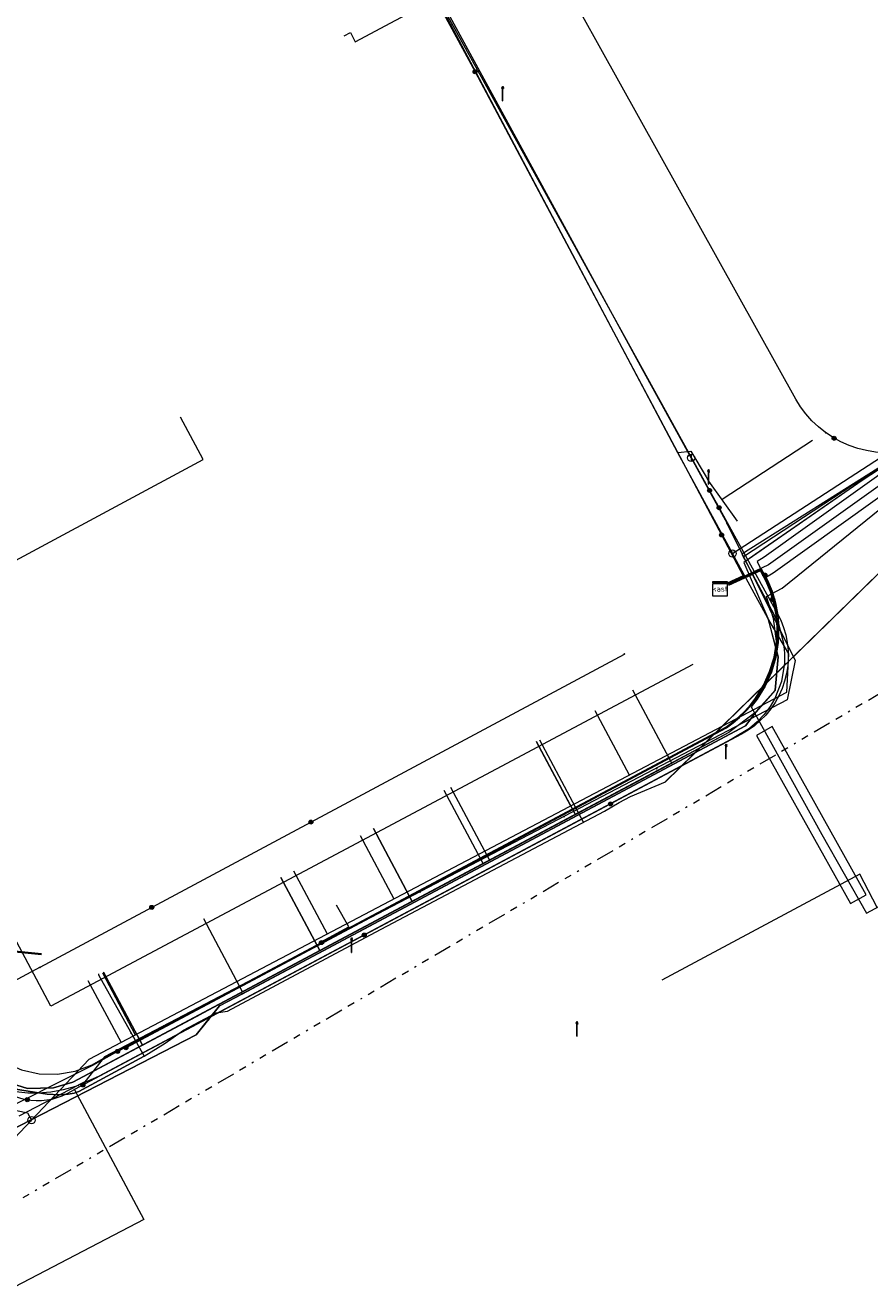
# Model space of a CAD drawing. Header units: metres. Extents: x 154975 to 155642, y 461260 to 461877.
# Tile 18 of 95: x 155262 to 155309, y 461396 to 461466. Entities that reach past the tile are written whole.
import ezdxf
from ezdxf.enums import TextEntityAlignment as Align
from ezdxf.lldxf.tags import DXFTag

# ---------------------------------------------------------------- set-up
doc = ezdxf.new("R2010")
doc.units = ezdxf.units.M
doc.linetypes.add('RI-OVERIG-SO', pattern=[17, 5, -2, 2, -2, 0, -2, 2, -2])
for name, color, linetype, lineweight, true_color in [('B-WE-KL-DATA-G', 3, 'KL-DATA-SO', 18, 0x00ff00), ('B-WE-KL-DATA_DUCT-G', 3, 'Continuous', 18, 0x00ff00), ('B-WE-KL-DATA_HULPSTUK-S', 3, 'Continuous', 18, 0x00ff00), ('B-WE-KL-DATA_KABELBED-G', 3, 'Continuous', 18, 0x00ff00), ('B-WE-KL-DATA_MANTELBUIS-G', 3, 'Continuous', 18, 0x00ff00), ('B-WE-KL-ET_LS-G', 1, 'KL-LS-SO', 18, 0xff0000), ('B-WE-KL-ET_LS-S', 1, 'Continuous', 18, 0xff0000), ('B-WE-KL-ET_LS_HULPSTUK-S', 1, 'Continuous', 18, 0xff0000), ('B-WE-KL-ET_LS_MANTELBUIS-G', 1, 'Continuous', 18, 0xff0000), ('B-WE-KL-ET_MS-G', 1, 'KL-MS-SO', 18, 0xff0000), ('B-WE-KL-GAS_LD-G', 30, 'KL-GAS_LD-SO', 18, 0xff7f00), ('B-WE-KL-GAS_LD_HULPSTUK-S', 30, 'Continuous', 18, 0xff7f00), ('B-WE-KL-WATER-G', 5, 'KL-WATER-SO', 18, 0x0000ff), ('B-WE-KL-WATER_HULPSTUK-S', 5, 'Continuous', 18, 0x0000ff), ('B-WE-RI-VRIJVERVAL-G', 6, 'RI-OVERIG-SO', 18, 0xff00ff)]:
    doc.layers.add(name, color=color, linetype=linetype, lineweight=lineweight, true_color=true_color)
doc.layers.add('B-WE-OG-INFO-G', color=7, linetype='Continuous', lineweight=18)
doc.layers.add('V-WE-KL-WARMTENET-G', color=80, linetype='V-KL-WARMTENET-SO', lineweight=35)
doc.styles.add('NLCS-ISO', font='NLCS-ISO.ttf')
tags = doc.linetypes.add('KL-DATA-SO', pattern='A,4,-1,[101,NLCS.SHX,S=0.5,R=0,X=0,Y=0],-1,4,-1,["D",Standard,S=1,R=0,X=-0.25,Y=-0.5],-1.5', length=12.5).pattern_tags.tags
tags[18] = DXFTag(74, 10)
tags = doc.linetypes.add('KL-GAS_LD-SO', pattern='A,4,-1,[69,NLCS.SHX,S=0.5,R=0,X=0,Y=0],-1,4,-1,["L",Standard,S=1,R=0,X=0.25,Y=-0.5],-2', length=13).pattern_tags.tags
tags[18] = DXFTag(74, 10)
tags = doc.linetypes.add('KL-LS-SO', pattern='A,4,-1,[103,NLCS.SHX,S=0.75,R=0,X=0,Y=0],-1,4,-1,["L",Standard,S=1,R=0,X=0,Y=-0.5],-2', length=13).pattern_tags.tags
tags[18] = DXFTag(74, 10)
tags = doc.linetypes.add('KL-MS-SO', pattern='A,4,-1,[103,NLCS.SHX,S=0.75,R=0,X=0,Y=0],-1,4,-1,["M",Standard,S=1,R=0,X=0,Y=-0.5],-2', length=13).pattern_tags.tags
tags[18] = DXFTag(74, 10)
doc.linetypes.add('KL-WATER-SO', pattern='A,7,-0.5,[168,NLCS.SHX,S=0.75,R=0,X=0.75,Y=0],-2', length=9.5)
tags = doc.linetypes.add('V-KL-WARMTENET-SO', pattern='A,3.5,[24,NLCS.SHX,S=0.5,R=0,X=0,Y=0],3.5,-1.5,["WN",Standard,S=1,R=0,X=-0.3,Y=-0.5],-3', length=11.5).pattern_tags.tags
tags[14] = DXFTag(74, 10)

# ---------------------------------------------------------------- blocks, each defined once
blk = doc.blocks.new('SKL-WTB_HULP_T STUK-SO')
at = {"color": 0, "linetype": 'ByBlock', "lineweight": 18}
blk.add_circle((0, 0), 1, dxfattribs=at)
at = {"color": 0, "linetype": 'ByBlock', "lineweight": -2, "style": 'NLCS-ISO'}
blk.add_text('T', height=1, dxfattribs=at).set_placement((0, 0), align=Align.MIDDLE_CENTER)
at = {"color": 0, "linetype": 'ByBlock', "lineweight": 18, "style": 'NLCS-ISO', "flags": 1}
for tag, p in [('TYPE', (1.5, 0)), ('OMSCHRIJVING', (1.5, -3)), ('LABEL', (1.5, -1.5))]:
    blk.add_attdef(tag, p, '', height=1, dxfattribs=at)
blk = doc.blocks.new('SKL-WTB_HULP_MOF-SO')
at = {"linetype": 'ByBlock', "lineweight": 18}
h = blk.add_hatch(color=0, dxfattribs=at)
h.dxf.hatch_style = 1
h.paths.add_polyline_path([(-0.5625, 0, 1), (0.5625, 0, 1)])
at = {"color": 0, "linetype": 'ByBlock', "lineweight": 18}
blk.add_circle((0, 0), 0.5625, dxfattribs=at)
at = {"color": 0, "linetype": 'ByBlock', "lineweight": 18, "style": 'NLCS-ISO', "flags": 1}
for tag, p in [('TYPE', (1.5, 0)), ('OMSCHRIJVING', (1.5, -3)), ('LABEL', (1.5, -1.5))]:
    blk.add_attdef(tag, p, '', height=1, dxfattribs=at)
blk = doc.blocks.new('SKL-WTB_HULP_KAST-SO')
at = {"color": 0, "linetype": 'ByBlock', "lineweight": 18}
for points in [[(-2, 2), (2, 2), (2, 1.68), (-2, 1.68)], [(-2, 1.52), (2, 1.52), (2, -2), (-2, -2)]]:
    blk.add_lwpolyline(points, close=True, dxfattribs=at)
at = {"color": 0, "linetype": 'ByBlock', "lineweight": 18, "style": 'NLCS-ISO'}
blk.add_text('kast', height=1.5, dxfattribs=at).set_placement((0, 0), align=Align.MIDDLE_CENTER)
at = {"color": 0, "linetype": 'ByBlock', "lineweight": 18, "style": 'NLCS-ISO', "flags": 1}
for tag, p in [('TYPE', (2.5, 0)), ('OMSCHRIJVING', (2.5, -3)), ('LABEL', (2.5, -1.5))]:
    blk.add_attdef(tag, p, '', height=1, dxfattribs=at)
blk = doc.blocks.new('SKL-WTB_HULP_OVERIG-SO')
at = {"color": 0, "linetype": 'ByBlock', "lineweight": 18}
for points in [[(-0.14, 0.14), (0.14, -0.14)], [(0.14, 0.14), (-0.14, -0.14)]]:
    blk.add_lwpolyline(points, dxfattribs=at)
at = {"color": 0, "linetype": 'ByBlock', "lineweight": 18, "style": 'NLCS-ISO', "flags": 1}
for tag, p in [('TYPE', (1.5, 0)), ('OMSCHRIJVING', (1.5, -3)), ('LABEL', (1.5, -1.5))]:
    blk.add_attdef(tag, p, '', height=1, dxfattribs=at)
blk = doc.blocks.new('SKL-WTB_HULP_AFSLUITER-SO')
at = {"color": 0, "linetype": 'ByBlock', "lineweight": 18}
blk.add_lwpolyline([(0, 0.8), (0, -0.8)], dxfattribs=at)
blk.add_circle((0, 0), 1, dxfattribs=at)
at = {"color": 0, "linetype": 'ByBlock', "lineweight": 18, "style": 'NLCS-ISO', "flags": 1}
for tag, p in [('TYPE', (1.5, 0)), ('OMSCHRIJVING', (1.5, -3)), ('LABEL', (1.5, -1.5))]:
    blk.add_attdef(tag, p, '', height=1, dxfattribs=at)
blk = doc.blocks.new('SKL-ET_LS_MAST-SO')
for p, q in [((-0.05, 2.07), (0.05, 2.07)), ((-0.05, -2), (0.05, -2))]:
    blk.add_line(p, q)
for points in [[(-0.18, 1.76), (-0.22, 1.76), (-0.22, 1.84), (-0.18, 1.84), (-0.18, 1.79)], [(-0.18, 1.49), (-0.22, 1.49), (-0.22, 1.57), (-0.18, 1.57), (-0.18, 1.52)], [(-0.18, 1.79), (-0.05, 1.79)], [(-0.18, 1.76), (-0.05, 1.76)], [(-0.18, 1.52), (-0.05, 1.52)], [(-0.18, 1.49), (-0.05, 1.49)], [(-0.05, -2), (-0.05, 2.07)], [(0.05, -2), (0.05, 2.07)], [(0.18, 1.92), (0.05, 1.92)], [(0.18, 1.89), (0.05, 1.89)], [(0.18, 1.66), (0.05, 1.66)], [(0.18, 1.63), (0.05, 1.63)], [(0.18, 1.39), (0.05, 1.39)], [(0.18, 1.36), (0.05, 1.36)], [(0.18, 1.89), (0.22, 1.89), (0.22, 1.97), (0.18, 1.97), (0.18, 1.92)], [(0.18, 1.63), (0.22, 1.63), (0.22, 1.71), (0.18, 1.71), (0.18, 1.66)], [(0.18, 1.36), (0.22, 1.36), (0.22, 1.44), (0.18, 1.44), (0.18, 1.39)]]:
    blk.add_lwpolyline(points)

msp = doc.modelspace()

# ---------------------------------------------------------------- linework, layer by layer
at = {"layer": 'B-WE-KL-DATA-G', "ltscale": 0.2, "flags": 128}
for points in [[(155434.314, 461541.146), (155434.973, 461540.394), (155435.001, 461540.478), (155424.441, 461533.579), (155431.911, 461522.11), (155431.92, 461522.052), (155431.924, 461521.993), (155431.924, 461521.934), (155431.92, 461521.876), (155431.911, 461521.818), (155431.909, 461521.808), (155431.885, 461521.719), (155431.851, 461521.634), (155431.807, 461521.553), (155431.754, 461521.479), (155431.691, 461521.41), (155422.162, 461514.98), (155418.972, 461512.613), (155412.045, 461507.474), (155408.899, 461506.302), (155399.268, 461500), (155370.732, 461481.328), (155317.736, 461446.614), (155301.594, 461436.457), (155303.395, 461433.076), (155303.63, 461432.571), (155303.924, 461431.496), (155303.98, 461430.941), (155303.973, 461430.383), (155303.801, 461429.378), (155303.428, 461428.429), (155303.172, 461427.988), (155302.838, 461427.534), (155302.456, 461427.121), (155302.03, 461426.754), (155301.068, 461426.173), (155265.795, 461407.386), (155264.508, 461406.831), (155263.831, 461406.644), (155263.14, 461406.52), (155262.44, 461406.46), (155261.856, 461406.459), (155260.695, 461406.59), (155259.568, 461406.897), (155259.156, 461407.041), (155258.937, 461407.052), (155258.721, 461407.021), (155258.514, 461406.949), (155252.392, 461404.513), (155252.217, 461404.369), (155252.071, 461404.193), (155251.961, 461403.993), (155251.89, 461403.776), (155251.861, 461403.549), (155251.871, 461403.034), (155251.742, 461402.015), (155251.604, 461401.519), (155251.419, 461401.04), (155251.111, 461400.506), (155250.327, 461399.557), (155249.86, 461399.154), (155249.351, 461398.806), (155242.245, 461395.256), (155232.635, 461391.099), (155227.033, 461388.782)], [(155298.871, 461430.308), (155263.14, 461411.3), (155258.055, 461420.833), (155247.97, 461438.061), (155191.5, 461536.581)], [(155077.299, 461350.494), (155079.422, 461350.703), (155080.141, 461350.712), (155081.124, 461350.793), (155084.299, 461351.148), (155085.855, 461351.318), (155086.463, 461351.416), (155087.113, 461351.64), (155087.759, 461351.794), (155088.906, 461351.93), (155089.354, 461351.943), (155089.798, 461351.903), (155090.432, 461351.842), (155091.087, 461351.872), (155093.732, 461352.262), (155095.27, 461352.42), (155097.062, 461352.621), (155099.428, 461352.965), (155102.076, 461353.334), (155104.165, 461353.599), (155106.143, 461353.907), (155107.285, 461354.114), (155109.663, 461354.454), (155111.757, 461354.763), (155114.393, 461355.2), (155115.143, 461355.347), (155117.364, 461355.737), (155119.63, 461356.124), (155121.344, 461356.417), (155123.131, 461356.758), (155124.378, 461357.009), (155125.473, 461357.205), (155126.867, 461357.501), (155129.562, 461358.021), (155131.631, 461358.409), (155133.414, 461358.808), (155134.896, 461359.129), (155137.198, 461359.631), (155139.811, 461360.148), (155142.126, 461360.792), (155143.024, 461361.197), (155143.581, 461361.224), (155144.386, 461361.215), (155149.162, 461362.302), (155150.087, 461362.5), (155150.763, 461362.696), (155151.504, 461362.897), (155152.329, 461363.087), (155153.261, 461363.321), (155154.318, 461363.649), (155156.183, 461364.165), (155156.592, 461364.43), (155156.737, 461364.661), (155156.827, 461364.85), (155157.066, 461365.521), (155157.353, 461366.261), (155157.991, 461368.09), (155158.2, 461368.721), (155158.212, 461368.904), (155158.171, 461369.054), (155158.085, 461369.241), (155157.329, 461370.737), (155157.25, 461370.948), (155157.242, 461371.153), (155157.295, 461371.36), (155157.412, 461371.489), (155157.624, 461371.632), (155157.846, 461371.739), (155165.429, 461375.924), (155165.668, 461375.976), (155165.779, 461375.989), (155165.985, 461375.92), (155166.159, 461375.849), (155166.294, 461375.741), (155166.333, 461375.689), (155166.493, 461375.479), (155166.524, 461375.416), (155166.676, 461375.113), (155167.191, 461374.216), (155167.477, 461373.657), (155167.988, 461372.654), (155168.088, 461372.5), (155168.256, 461372.115), (155168.529, 461371.732), (155168.899, 461371.385), (155169.377, 461371.061), (155170.031, 461370.724), (155170.557, 461370.432), (155171.07, 461370.239), (155171.704, 461369.913), (155172.142, 461369.646), (155172.521, 461369.517), (155172.991, 461369.41), (155173.58, 461369.437), (155174.887, 461369.667), (155177.363, 461370.458), (155180.516, 461371.296), (155183.105, 461372.215), (155186.464, 461373.407), (155189.821, 461374.423), (155192.467, 461375.316), (155195.342, 461376.317), (155197.807, 461377.233), (155200.261, 461378.039), (155203.81, 461379.334), (155207.335, 461380.772), (155210.593, 461381.992), (155213.003, 461382.914), (155216.033, 461384.118), (155219.147, 461385.329), (155222.007, 461386.524), (155223.171, 461387.01), (155224.706, 461387.625), (155225.988, 461388.189), (155227.532, 461388.878), (155229.025, 461389.528), (155231.173, 461390.428), (155232.566, 461391.057), (155234.777, 461392.059), (155237.275, 461393.177), (155238.667, 461393.775), (155240.282, 461394.571), (155241.519, 461395.145), (155242.993, 461395.849), (155244.536, 461396.438), (155245.553, 461396.984), (155246.424, 461397.458), (155247.382, 461397.908), (155248.494, 461398.412), (155249.242, 461398.742), (155249.676, 461399.007), (155250.025, 461399.253), (155250.295, 461399.578), (155250.525, 461399.938), (155250.655, 461400.255), (155250.789, 461401.058), (155250.869, 461401.768), (155250.833, 461402.162), (155250.563, 461402.77), (155250.084, 461403.611), (155250.067, 461403.907), (155250.055, 461404.347), (155250.09, 461404.668), (155250.163, 461404.998), (155250.375, 461405.659), (155250.571, 461406.021), (155250.805, 461406.376), (155257.17, 461410.222), (155257.179, 461410.227), (155257.374, 461410.305), (155257.479, 461410.347), (155257.694, 461410.387), (155257.846, 461410.337), (155258.111, 461410.122), (155258.748, 461408.862), (155259.583, 461407.284), (155259.851, 461406.925), (155259.989, 461406.868), (155262.931, 461406.402), (155263.623, 461406.373), (155264.111, 461406.413), (155264.449, 461406.469), (155264.703, 461406.562), (155267.418, 461408.026), (155268.332, 461408.519), (155269.506, 461409.253), (155270.527, 461409.973), (155272.346, 461410.93), (155272.983, 461411.035), (155281.219, 461415.417), (155293.964, 461422.154), (155294.771, 461422.635), (155295.408, 461422.969), (155297.342, 461423.781), (155315.616, 461441.643), (155316.168, 461442.229), (155316.788, 461442.962), (155318.823, 461445.219), (155319.312, 461445.822), (155319.759, 461446.874), (155320.092, 461447.72), (155328.53, 461453.285), (155329.854, 461454.154), (155331.103, 461454.973), (155339.441, 461460.443), (155342.244, 461462.273), (155348.831, 461466.574), (155352.793, 461469.161), (155354.84, 461470.497), (155355.253, 461471.029), (155355.875, 461471.384), (155356.217, 461471.447), (155357.036, 461471.919), (155357.907, 461472.497), (155358.802, 461473.153), (155360.043, 461473.889), (155360.356, 461474.137), (155377.248, 461485.345), (155377.918, 461485.583), (155379.28, 461486.518), (155382.893, 461488.852), (155384.062, 461489.608), (155389.008, 461492.859), (155390.947, 461494.133), (155395.289, 461496.956), (155401.557, 461501.032), (155407.89, 461505.131), (155411.335, 461507.361), (155411.978, 461507.611), (155413.571, 461507.893), (155415.493, 461509.037), (155420.374, 461512.245), (155420.894, 461512.152), (155422.035, 461512.234), (155444.268, 461525.577), (155445.232, 461526.491), (155445.706, 461526.599), (155445.981, 461526.593), (155446.257, 461526.526), (155446.554, 461526.25), (155447.427, 461525.175), (155448.143, 461524.306), (155448.642, 461523.723), (155449.157, 461523.176), (155449.993, 461522.165), (155451.486, 461520.595), (155453.151, 461518.983), (155454.722, 461517.176), (155456.23, 461515.366), (155457.167, 461514.121), (155459.015, 461511.794), (155461.257, 461509.022), (155463.601, 461506.061), (155467.359, 461501.311), (155470.788, 461497.058), (155472.954, 461494.336), (155475.237, 461491.496), (155475.817, 461490.737), (155476.388, 461489.969), (155478.46, 461487.381), (155479.767, 461485.663), (155480.829, 461484.229), (155481.745, 461483.106), (155482.438, 461482.226), (155483.637, 461480.658), (155485.017, 461478.923), (155486.494, 461477.039), (155487.641, 461475.708), (155488.531, 461474.658), (155490.117, 461472.938), (155491.707, 461471.195), (155492.655, 461470.196), (155493.796, 461468.999), (155495.445, 461467.211), (155497.385, 461465.175), (155498.14, 461464.383), (155499.592, 461462.844), (155500.434, 461461.959), (155501.395, 461460.881), (155502.248, 461459.895), (155503.013, 461458.939), (155503.66, 461458.16), (155504.526, 461457.115), (155507.303, 461453.581), (155508.173, 461452.516), (155508.263, 461452.066), (155508.476, 461451.799), (155509.283, 461450.547), (155544.6, 461394.515), (155544.828, 461394.114), (155545.038, 461393.969), (155545.284, 461393.955), (155545.459, 461394.044), (155545.735, 461394.232), (155545.876, 461394.488), (155545.953, 461394.939), (155546.152, 461395.278), (155546.256, 461395.473), (155546.452, 461395.733), (155546.652, 461395.966), (155547.621, 461396.554), (155584.621, 461415.895), (155585.682, 461416.057), (155586.933, 461416.23), (155587.777, 461416.426), (155588.337, 461416.564), (155589.201, 461416.779), (155589.879, 461416.913), (155590.547, 461416.885), (155591.192, 461416.844), (155591.636, 461416.816), (155591.994, 461416.794), (155592.421, 461416.848), (155592.813, 461416.939), (155593.07, 461417.002), (155594.641, 461417.812), (155595.924, 461418.432), (155596.074, 461418.377), (155596.277, 461418.198), (155596.475, 461417.918), (155596.638, 461417.611), (155600.008, 461411.858), (155600.311, 461411.8), (155600.608, 461411.857), (155600.983, 461411.992), (155602.369, 461412.782), (155604.026, 461413.744), (155604.827, 461414.171), (155606.114, 461414.954), (155608.155, 461416.099), (155614.895, 461419.934), (155621.706, 461423.799), (155622.876, 461424.385), (155625.881, 461426.142), (155631.474, 461429.345)], [(155279.459, 461465.295), (155279.812, 461465.483), (155280.086, 461464.968), (155284.597, 461467.394), (155278.356, 461478.921), (155267.713, 461498.964), (155267.116, 461500), (155265.251, 461503.42), (155275.132, 461507.995), (155274.134, 461510.149)], [(155409.757, 461508.224), (155410.041, 461507.721), (155408.965, 461507.115), (155409.358, 461506.328), (155400.778, 461500.75), (155399.715, 461500), (155368.407, 461479.581), (155368.155, 461479.967), (155358.981, 461475.231), (155358.716, 461474.508), (155358.047, 461473.452), (155353.532, 461470.157), (155308.3, 461440.558), (155301.71, 461436.001), (155303.042, 461432.888), (155303.611, 461430.752), (155303.447, 461428.896), (155302.354, 461427.649), (155300.879, 461426.525), (155264.368, 461407.079), (155263.283, 461406.759), (155261.844, 461406.727), (155260.602, 461407.119), (155259.719, 461407.544), (155258.804, 461408.493), (155257.772, 461409.691), (155257.539, 461410.137), (155249.159, 461405.499), (155234.775, 461430.443), (155204.229, 461483.886), (155197.269, 461494.391), (155196.73, 461495.33), (155196.296, 461495.081)], [(155257.374, 461410.305), (155257.479, 461410.347), (155257.694, 461410.387), (155257.846, 461410.337), (155258.111, 461410.122), (155258.748, 461408.862), (155259.583, 461407.284), (155259.851, 461406.925), (155259.989, 461406.868), (155262.931, 461406.402), (155263.623, 461406.373), (155264.111, 461406.413), (155264.449, 461406.469), (155264.703, 461406.562), (155267.418, 461408.026), (155268.331, 461408.522), (155269.506, 461409.253), (155270.527, 461409.973), (155272.346, 461410.93), (155272.983, 461411.035), (155281.219, 461415.417), (155293.964, 461422.154), (155294.771, 461422.635), (155295.408, 461422.969), (155297.342, 461423.781), (155315.616, 461441.643), (155316.168, 461442.229), (155316.788, 461442.962), (155318.823, 461445.219), (155319.064, 461445.516), (155319.312, 461445.822), (155319.759, 461446.874), (155320.092, 461447.72), (155328.53, 461453.285), (155329.854, 461454.154), (155331.103, 461454.973), (155339.441, 461460.443), (155342.244, 461462.273), (155348.831, 461466.574), (155352.793, 461469.161), (155354.84, 461470.497), (155355.253, 461471.029), (155355.875, 461471.384), (155356.217, 461471.447)], [(155243.474, 461397.459), (155243.576, 461397.244), (155244.317, 461395.866), (155271.235, 461409.717), (155272.537, 461411.317), (155272.49, 461411.405), (155297.702, 461424.833), (155295.54, 461428.893)], [(155243.474, 461397.459), (155243.576, 461397.244), (155244.317, 461395.866), (155271.235, 461409.717), (155272.537, 461411.317), (155272.49, 461411.405), (155297.702, 461424.833), (155295.54, 461428.893)], [(155243.474, 461397.459), (155243.576, 461397.244), (155244.317, 461395.866), (155271.235, 461409.717), (155272.537, 461411.317), (155272.49, 461411.405), (155297.702, 461424.833), (155295.54, 461428.893)], [(155290.332, 461426.119), (155292.778, 461421.528)], [(155243.474, 461397.459), (155243.576, 461397.244), (155244.317, 461395.866), (155271.235, 461409.717), (155272.537, 461411.317), (155272.49, 461411.405), (155292.339, 461421.976), (155290.176, 461426.036)], [(155243.474, 461397.459), (155243.576, 461397.244), (155244.317, 461395.866), (155271.235, 461409.717), (155272.537, 461411.317), (155272.49, 461411.405), (155292.339, 461421.976), (155290.176, 461426.036)], [(155285.389, 461423.487), (155287.551, 461419.427), (155272.49, 461411.405), (155272.537, 461411.317), (155271.235, 461409.717), (155244.317, 461395.866), (155243.576, 461397.244), (155243.474, 461397.459)], [(155281.091, 461421.197), (155283.253, 461417.137), (155272.49, 461411.405), (155272.537, 461411.317), (155271.235, 461409.717), (155244.317, 461395.866), (155243.576, 461397.244), (155243.474, 461397.459)], [(155281.091, 461421.197), (155283.253, 461417.137), (155272.49, 461411.405), (155272.537, 461411.317), (155271.235, 461409.717), (155244.317, 461395.866), (155243.576, 461397.244), (155243.474, 461397.459)], [(155281.091, 461421.197), (155283.253, 461417.137), (155272.49, 461411.405), (155272.537, 461411.317), (155271.235, 461409.717), (155244.317, 461395.866), (155243.576, 461397.244), (155243.474, 461397.459)], [(155275.951, 461418.459), (155278.113, 461414.4), (155272.49, 461411.405), (155272.537, 461411.317), (155271.235, 461409.717), (155244.317, 461395.866), (155243.576, 461397.244), (155243.474, 461397.459)], [(155275.951, 461418.459), (155278.113, 461414.4), (155272.49, 461411.405), (155272.537, 461411.317), (155271.235, 461409.717), (155244.317, 461395.866), (155243.576, 461397.244), (155243.474, 461397.459)], [(155275.951, 461418.459), (155278.113, 461414.4), (155272.49, 461411.405), (155272.537, 461411.317), (155271.235, 461409.717), (155244.317, 461395.866), (155243.576, 461397.244), (155243.474, 461397.459)], [(155266.079, 461413.202), (155268.236, 461409.139), (155264.368, 461407.079), (155263.283, 461406.759), (155261.844, 461406.727), (155260.602, 461407.119), (155259.719, 461407.544), (155258.804, 461408.493), (155257.772, 461409.691), (155257.539, 461410.137), (155248.645, 461405.214), (155249.564, 461403.085), (155249.666, 461402.442), (155249.65, 461401.79), (155249.517, 461401.152), (155249.271, 461400.549), (155248.92, 461400), (155248.475, 461399.524), (155243.576, 461397.244), (155243.474, 461397.459)], [(155266.079, 461413.202), (155268.236, 461409.139), (155264.368, 461407.079), (155263.283, 461406.759), (155261.844, 461406.727), (155260.602, 461407.119), (155259.719, 461407.544), (155258.804, 461408.493), (155257.772, 461409.691), (155257.539, 461410.137), (155248.645, 461405.214), (155249.564, 461403.085), (155249.666, 461402.442), (155249.65, 461401.79), (155249.517, 461401.152), (155249.271, 461400.549), (155248.92, 461400), (155248.475, 461399.524), (155243.576, 461397.244), (155243.474, 461397.459)], [(155266.079, 461413.202), (155268.236, 461409.139), (155264.368, 461407.079), (155263.283, 461406.759), (155261.844, 461406.727), (155260.602, 461407.119), (155259.719, 461407.544), (155258.804, 461408.493), (155257.772, 461409.691), (155257.539, 461410.137), (155248.645, 461405.214), (155249.564, 461403.085), (155249.666, 461402.442), (155249.65, 461401.79), (155249.517, 461401.152), (155249.271, 461400.549), (155248.92, 461400), (155248.475, 461399.524), (155243.576, 461397.244), (155243.474, 461397.459)], [(155265.794, 461413.051), (155268.331, 461408.522), (155268.332, 461408.519), (155267.418, 461408.026), (155264.703, 461406.562), (155264.449, 461406.469), (155264.111, 461406.413), (155263.623, 461406.373), (155262.931, 461406.402), (155259.989, 461406.868), (155259.851, 461406.925), (155259.583, 461407.284), (155258.748, 461408.862), (155258.111, 461410.122), (155257.846, 461410.337), (155257.694, 461410.387), (155257.479, 461410.347), (155257.374, 461410.305), (155257.179, 461410.227), (155250.805, 461406.376), (155250.571, 461406.021), (155250.375, 461405.659), (155250.163, 461404.998), (155250.09, 461404.668), (155249.778, 461404.401), (155249.628, 461404.308), (155249.416, 461404.341)], [(155265.8, 461413.1), (155265.794, 461413.051)]]:
    msp.add_lwpolyline(points, dxfattribs=at)
at = {"layer": 'B-WE-KL-DATA_DUCT-G', "ltscale": 0.2, "flags": 128}
for points in [[(155196.296, 461495.081), (155196.262, 461495.148), (155196.697, 461495.387), (155195.128, 461498.12), (155204.266, 461503.368), (155206.187, 461500.046), (155255.65, 461413.553), (155257.539, 461410.137), (155257.772, 461409.691), (155258.804, 461408.493), (155259.719, 461407.544), (155260.602, 461407.119), (155261.844, 461406.727), (155263.283, 461406.759), (155264.368, 461407.079), (155272.49, 461411.405), (155272.537, 461411.317), (155273.429, 461411.792)], [(155196.296, 461495.081), (155196.262, 461495.148), (155196.697, 461495.387), (155195.128, 461498.12), (155204.266, 461503.368), (155206.187, 461500.046), (155255.65, 461413.553), (155257.539, 461410.137), (155257.772, 461409.691), (155258.804, 461408.493), (155259.719, 461407.544), (155260.602, 461407.119), (155261.844, 461406.727), (155263.283, 461406.759), (155264.368, 461407.079), (155272.49, 461411.405), (155272.537, 461411.317), (155273.429, 461411.792)], [(155196.296, 461495.081), (155196.73, 461495.33), (155196.518, 461495.699), (155197.066, 461496.014), (155205.744, 461500.812), (155206.187, 461500.046), (155254.267, 461415.971), (155255.639, 461414.753), (155258.476, 461409.791), (155259.898, 461407.458), (155260.602, 461407.119), (155261.844, 461406.727), (155263.283, 461406.759), (155264.368, 461407.079), (155271.522, 461410.889)], [(155206.187, 461500.046), (155255.65, 461413.553), (155257.539, 461410.137), (155257.772, 461409.691), (155258.804, 461408.493), (155259.719, 461407.544), (155260.602, 461407.119), (155261.844, 461406.727), (155263.283, 461406.759), (155264.368, 461407.079), (155272.49, 461411.405), (155272.537, 461411.317), (155301.809, 461426.907)], [(155206.187, 461500.046), (155255.65, 461413.553), (155257.539, 461410.137), (155257.772, 461409.691), (155258.804, 461408.493), (155259.719, 461407.544), (155260.602, 461407.119), (155261.844, 461406.727), (155263.283, 461406.759), (155264.368, 461407.079), (155272.49, 461411.405), (155272.537, 461411.317), (155301.809, 461426.907)], [(155206.187, 461500.046), (155255.65, 461413.553), (155257.539, 461410.137), (155257.772, 461409.691), (155258.804, 461408.493), (155259.719, 461407.544), (155260.602, 461407.119), (155261.844, 461406.727), (155263.283, 461406.759), (155264.368, 461407.079), (155272.49, 461411.405), (155272.537, 461411.317), (155301.809, 461426.907)], [(155206.187, 461500.046), (155255.65, 461413.553), (155257.539, 461410.137), (155257.772, 461409.691), (155258.804, 461408.493), (155259.719, 461407.544), (155260.602, 461407.119), (155261.844, 461406.727), (155263.283, 461406.759), (155264.368, 461407.079), (155272.49, 461411.405), (155272.537, 461411.317), (155301.809, 461426.907)], [(155206.187, 461500.046), (155255.65, 461413.553), (155257.539, 461410.137), (155257.772, 461409.691), (155258.804, 461408.493), (155259.719, 461407.544), (155260.602, 461407.119), (155261.844, 461406.727), (155263.283, 461406.759), (155264.368, 461407.079), (155272.49, 461411.405), (155272.537, 461411.317), (155301.809, 461426.907)], [(155195.947, 461496.298), (155196.295, 461495.587), (155196.518, 461495.699), (155197.066, 461496.014), (155232.815, 461433.468), (155234.768, 461430.042), (155235.457, 461429.261), (155249.159, 461405.499), (155257.539, 461410.137), (155257.772, 461409.691), (155258.804, 461408.493), (155259.719, 461407.544), (155260.602, 461407.119), (155261.844, 461406.727), (155263.283, 461406.759), (155264.368, 461407.079), (155272.49, 461411.405), (155272.537, 461411.317), (155273.777, 461411.978)], [(155318.174, 461447.02), (155308.3, 461440.558), (155301.71, 461436.001), (155303.042, 461432.888), (155303.611, 461430.752), (155303.447, 461428.896), (155302.373, 461427.671), (155301.809, 461426.907), (155273.429, 461411.792)], [(155318.174, 461447.02), (155308.3, 461440.558), (155301.71, 461436.001), (155303.042, 461432.888), (155303.611, 461430.752), (155303.447, 461428.896), (155302.373, 461427.671), (155301.809, 461426.907), (155273.777, 461411.978)], [(155318.174, 461447.02), (155308.3, 461440.558), (155301.71, 461436.001), (155303.042, 461432.888), (155303.611, 461430.752), (155303.447, 461428.896), (155302.373, 461427.671), (155301.809, 461426.907)], [(155318.174, 461447.02), (155308.3, 461440.558), (155301.71, 461436.001), (155303.042, 461432.888), (155303.611, 461430.752), (155303.447, 461428.896), (155302.373, 461427.671), (155301.809, 461426.907)], [(155318.174, 461447.02), (155308.3, 461440.558), (155301.71, 461436.001), (155303.042, 461432.888), (155303.611, 461430.752), (155303.447, 461428.896), (155302.373, 461427.671), (155301.809, 461426.907)], [(155318.174, 461447.02), (155308.3, 461440.558), (155301.71, 461436.001), (155303.042, 461432.888), (155303.611, 461430.752), (155303.447, 461428.896), (155302.373, 461427.671), (155301.809, 461426.907)], [(155318.174, 461447.02), (155308.3, 461440.558), (155301.71, 461436.001), (155303.042, 461432.888), (155303.611, 461430.752), (155303.447, 461428.896), (155302.373, 461427.671), (155301.809, 461426.907)], [(155318.174, 461447.02), (155308.3, 461440.558), (155301.71, 461436.001), (155303.042, 461432.888), (155303.611, 461430.752), (155303.447, 461428.896), (155302.373, 461427.671), (155301.809, 461426.907)], [(155318.174, 461447.02), (155308.3, 461440.558), (155301.71, 461436.001), (155303.042, 461432.888), (155303.611, 461430.752), (155303.447, 461428.896), (155302.373, 461427.671), (155301.809, 461426.907)], [(155318.174, 461447.02), (155308.3, 461440.558), (155301.71, 461436.001), (155303.042, 461432.888), (155303.611, 461430.752), (155303.447, 461428.896), (155302.373, 461427.671), (155301.809, 461426.907)], [(155318.174, 461447.02), (155308.3, 461440.558), (155301.71, 461436.001), (155303.042, 461432.888), (155303.611, 461430.752), (155303.447, 461428.896), (155302.373, 461427.671), (155301.809, 461426.907)], [(155318.174, 461447.02), (155308.3, 461440.558), (155301.71, 461436.001), (155303.042, 461432.888), (155303.611, 461430.752), (155303.447, 461428.896), (155302.373, 461427.671), (155301.809, 461426.907)], [(155318.174, 461447.02), (155308.3, 461440.558), (155301.71, 461436.001), (155303.042, 461432.888), (155303.611, 461430.752), (155303.447, 461428.896), (155302.373, 461427.671), (155301.809, 461426.907)], [(155303.021, 461428.41), (155303.447, 461428.896), (155303.611, 461430.752), (155303.497, 461431.178), (155303.525, 461431.607), (155303.364, 461432.877), (155302.965, 461434.093), (155303.847, 461434.564), (155316.465, 461444.774), (155318.226, 461446.94), (155318.174, 461447.02)], [(155302.508, 461427.825), (155302.373, 461427.671), (155300.879, 461426.525), (155274.767, 461412.618)], [(155151.392, 461363.02), (155179.502, 461370.834), (155180.135, 461372.256), (155181.162, 461372.65), (155184.667, 461373.838), (155184.729, 461373.678), (155200.666, 461378.963), (155203.589, 461380.093), (155213.209, 461383.846), (155221.815, 461387.337), (155231.938, 461391.89), (155241.921, 461396.095), (155242.118, 461396.171), (155242.707, 461395.97), (155244.089, 461395.749), (155271.235, 461409.717), (155272.537, 461411.317), (155301.809, 461426.907)], [(155151.392, 461363.02), (155179.502, 461370.834), (155180.135, 461372.256), (155181.162, 461372.65), (155184.667, 461373.838), (155184.729, 461373.678), (155200.666, 461378.963), (155203.589, 461380.093), (155213.209, 461383.846), (155221.815, 461387.337), (155231.938, 461391.89), (155241.921, 461396.095), (155242.118, 461396.171), (155242.707, 461395.97), (155244.089, 461395.749), (155271.235, 461409.717), (155272.537, 461411.317), (155301.809, 461426.907)], [(155151.392, 461363.02), (155179.502, 461370.834), (155180.135, 461372.256), (155181.162, 461372.65), (155184.667, 461373.838), (155184.729, 461373.678), (155200.666, 461378.963), (155203.589, 461380.093), (155213.209, 461383.846), (155221.815, 461387.337), (155231.938, 461391.89), (155241.921, 461396.095), (155242.118, 461396.171), (155242.707, 461395.97), (155244.089, 461395.749), (155271.235, 461409.717), (155272.537, 461411.317), (155301.809, 461426.907)], [(155151.392, 461363.02), (155179.502, 461370.834), (155180.135, 461372.256), (155181.162, 461372.65), (155184.667, 461373.838), (155184.729, 461373.678), (155200.666, 461378.963), (155203.589, 461380.093), (155213.209, 461383.846), (155221.815, 461387.337), (155231.938, 461391.89), (155241.921, 461396.095), (155242.118, 461396.171), (155242.707, 461395.97), (155244.089, 461395.749), (155271.235, 461409.717), (155272.537, 461411.317), (155301.809, 461426.907)], [(155151.392, 461363.02), (155179.502, 461370.834), (155180.135, 461372.256), (155181.162, 461372.65), (155184.667, 461373.838), (155184.729, 461373.678), (155200.666, 461378.963), (155203.589, 461380.093), (155213.209, 461383.846), (155221.815, 461387.337), (155231.938, 461391.89), (155241.921, 461396.095), (155242.118, 461396.171), (155242.707, 461395.97), (155244.089, 461395.749), (155271.235, 461409.717), (155272.537, 461411.317), (155301.809, 461426.907)], [(155151.392, 461363.02), (155179.502, 461370.834), (155180.135, 461372.256), (155181.162, 461372.65), (155184.667, 461373.838), (155184.729, 461373.678), (155200.666, 461378.963), (155203.589, 461380.093), (155213.209, 461383.846), (155221.815, 461387.337), (155231.938, 461391.89), (155241.921, 461396.095), (155242.118, 461396.171), (155242.707, 461395.97), (155244.089, 461395.749), (155271.235, 461409.717), (155272.537, 461411.317), (155301.809, 461426.907)], [(155151.392, 461363.02), (155179.502, 461370.834), (155180.135, 461372.256), (155181.162, 461372.65), (155184.667, 461373.838), (155184.729, 461373.678), (155200.666, 461378.963), (155203.589, 461380.093), (155213.209, 461383.846), (155221.815, 461387.337), (155231.938, 461391.89), (155241.921, 461396.095), (155242.118, 461396.171), (155242.707, 461395.97), (155244.089, 461395.749), (155271.235, 461409.717), (155272.081, 461410.756)], [(155241.269, 461395.82), (155241.921, 461396.095), (155244.089, 461395.749), (155271.235, 461409.717), (155272.203, 461410.906)], [(155242.707, 461395.97), (155244.089, 461395.749), (155271.235, 461409.717), (155272.14, 461410.828)], [(155242.707, 461395.97), (155244.089, 461395.749), (155271.235, 461409.717), (155272.018, 461410.678)], [(155151.392, 461363.02), (155179.502, 461370.834), (155180.135, 461372.256), (155181.162, 461372.65), (155184.667, 461373.838), (155184.729, 461373.678), (155200.666, 461378.963), (155203.589, 461380.093), (155213.209, 461383.846), (155221.815, 461387.337), (155231.938, 461391.89), (155241.921, 461396.095), (155242.118, 461396.171), (155242.707, 461395.97), (155244.089, 461395.749), (155271.235, 461409.717), (155271.723, 461410.316)], [(155242.707, 461395.97), (155244.089, 461395.749), (155271.235, 461409.717), (155271.947, 461410.591)], [(155242.707, 461395.97), (155244.089, 461395.749), (155271.235, 461409.717), (155271.888, 461410.519)], [(155242.707, 461395.97), (155244.089, 461395.749), (155271.235, 461409.717), (155271.817, 461410.431)]]:
    msp.add_lwpolyline(points, dxfattribs=at)
at = {"layer": 'B-WE-KL-DATA_KABELBED-G', "ltscale": 0.2, "flags": 128}
for points in [[(155306.255, 461443.222), (155305.863, 461443.535), (155305.5, 461443.88), (155305.168, 461444.256), (155304.87, 461444.659), (155304.608, 461445.086), (155281.799, 461486.058), (155281.799, 461486.06), (155282.579, 461486.422)], [(155279.459, 461465.295), (155279.812, 461465.483), (155280.086, 461464.968), (155284.597, 461467.394), (155278.871, 461477.97)], [(155352.523, 461468.803), (155347.779, 461465.728), (155346.215, 461464.714), (155345.286, 461464.113), (155343.398, 461462.889), (155323.433, 461449.949), (155322.844, 461449.567), (155317.895, 461446.36), (155312.873, 461443.058), (155312.441, 461442.8), (155311.989, 461442.58), (155311.519, 461442.401), (155311.035, 461442.262), (155310.542, 461442.166), (155310.041, 461442.113), (155309.538, 461442.104), (155309.036, 461442.138), (155308.539, 461442.216), (155308.051, 461442.336), (155307.575, 461442.498), (155307.115, 461442.701), (155306.673, 461442.943), (155306.255, 461443.222)], [(155284.536, 461467.674), (155300.196, 461439.287)], [(155318.174, 461447.02), (155308.3, 461440.558)], [(155303.847, 461434.564), (155316.465, 461444.774)], [(155300.506, 461439.52), (155305.529, 461442.8)], [(155308.3, 461440.558), (155302.347, 461436.442)], [(155300.196, 461439.287), (155303.57, 461433.173), (155303.763, 461432.784), (155303.92, 461432.379), (155304.042, 461431.963), (155304.126, 461431.537), (155304.173, 461431.105), (155304.181, 461430.671), (155304.152, 461430.238), (155304.084, 461429.809), (155303.979, 461429.388), (155303.837, 461428.978), (155303.66, 461428.581), (155303.448, 461428.202), (155303.205, 461427.843), (155302.93, 461427.507), (155302.627, 461427.196), (155302.298, 461426.913), (155301.945, 461426.66), (155301.571, 461426.439), (155264.451, 461406.668), (155264.451, 461406.668)], [(155302.347, 461436.442), (155301.71, 461436.001), (155303.042, 461432.888), (155303.497, 461431.178)], [(155303.497, 461431.178), (155303.525, 461431.607), (155303.364, 461432.877), (155302.965, 461434.093), (155303.847, 461434.564)], [(155303.497, 461431.178), (155303.611, 461430.752), (155303.447, 461428.896), (155303.021, 461428.41)], [(155262.546, 461413.473), (155295.062, 461430.898)], [(155297.702, 461424.833), (155295.54, 461428.893)], [(155303.021, 461428.41), (155302.508, 461427.825)], [(155302.373, 461427.671), (155300.879, 461426.525), (155297.702, 461424.833)], [(155301.809, 461426.907), (155302.373, 461427.671)], [(155302.508, 461427.825), (155302.373, 461427.671)], [(155273.777, 461411.978), (155301.809, 461426.907)], [(155292.339, 461421.976), (155290.176, 461426.036)], [(155297.702, 461424.833), (155292.339, 461421.976)], [(155287.199, 461419.239), (155285.036, 461423.299)], [(155285.389, 461423.487), (155287.551, 461419.427)], [(155292.339, 461421.976), (155287.551, 461419.427)], [(155283.253, 461417.137), (155281.091, 461421.197)], [(155287.199, 461419.239), (155283.253, 461417.137)], [(155287.551, 461419.427), (155287.199, 461419.239)], [(155278.113, 461414.4), (155275.951, 461418.459)], [(155283.253, 461417.137), (155278.113, 461414.4)], [(155273.812, 461412.109), (155271.65, 461416.169)], [(155278.113, 461414.4), (155274.767, 461412.618)], [(155262.546, 461413.473), (155257.723, 461410.899)], [(155268.236, 461409.139), (155266.079, 461413.202)], [(155273.812, 461412.109), (155272.49, 461411.405)], [(155274.767, 461412.618), (155273.812, 461412.109)], [(155272.49, 461411.405), (155271.522, 461410.889)], [(155272.49, 461411.405), (155272.537, 461411.317)], [(155272.537, 461411.317), (155273.429, 461411.792)], [(155273.429, 461411.792), (155273.777, 461411.978)], [(155271.522, 461410.889), (155268.236, 461409.139)], [(155271.947, 461410.591), (155272.018, 461410.678)], [(155272.018, 461410.678), (155272.081, 461410.756)], [(155272.081, 461410.756), (155272.14, 461410.828)], [(155272.14, 461410.828), (155272.203, 461410.906)], [(155272.203, 461410.906), (155272.537, 461411.317)], [(155271.235, 461409.717), (155271.723, 461410.316)], [(155271.723, 461410.316), (155271.817, 461410.431)], [(155271.817, 461410.431), (155271.888, 461410.519)], [(155271.888, 461410.519), (155271.932, 461410.573)], [(155271.906, 461410.594), (155271.932, 461410.573)], [(155271.932, 461410.573), (155271.947, 461410.591)], [(155244.317, 461395.866), (155271.235, 461409.717)], [(155258.892, 461408.782), (155259.422, 461407.826), (155259.577, 461407.572), (155259.752, 461407.333), (155259.948, 461407.11), (155260.163, 461406.905), (155260.394, 461406.718), (155260.641, 461406.553), (155260.901, 461406.409), (155261.172, 461406.289), (155261.453, 461406.192), (155261.741, 461406.12), (155262.034, 461406.073), (155262.33, 461406.052), (155262.627, 461406.056), (155262.923, 461406.086), (155263.214, 461406.141), (155263.5, 461406.221), (155263.778, 461406.326), (155264.046, 461406.454), (155264.451, 461406.668)], [(155268.236, 461409.139), (155264.368, 461407.079), (155263.283, 461406.759), (155261.844, 461406.727), (155260.602, 461407.119), (155259.898, 461407.458)], [(155264.451, 461406.669), (155264.451, 461406.668), (155264.593, 461406.406), (155268.322, 461399.434), (155245.866, 461387.731), (155247.038, 461385.545)], [(155264.593, 461406.406), (155267.895, 461400.234)]]:
    msp.add_lwpolyline(points, dxfattribs=at)
at = {"layer": 'B-WE-KL-DATA_MANTELBUIS-G', "ltscale": 0.2, "flags": 128}
for points in [[(155303.847, 461434.564), (155316.465, 461444.774)], [(155300.506, 461439.52), (155305.529, 461442.8)], [(155315.615, 461441.643), (155297.342, 461423.781)], [(155308.3, 461440.558), (155302.347, 461436.442)], [(155271.235, 461409.717), (155244.317, 461395.866), (155244.127, 461396.218)], [(155264.593, 461406.406), (155267.895, 461400.234)]]:
    msp.add_lwpolyline(points, dxfattribs=at)
at = {"layer": 'B-WE-KL-ET_LS-G', "ltscale": 0.2, "flags": 128}
for points in [[(155276.512, 461482.259), (155278.305, 461478.897), (155286.753, 461463.297)], [(155286.753, 461463.297), (155300.47, 461437.526)], [(155248.002, 461428.966), (155248.02, 461429.035), (155271.622, 461441.727), (155270.362, 461444.07)], [(155315.06, 461444.146), (155310.617, 461441.239), (155303.084, 461435.857), (155300.811, 461434.793)], [(155298.032, 461442.107), (155298.763, 461442.181), (155299.612, 461440.753)], [(155299.612, 461440.753), (155299.748, 461440.523), (155301.345, 461438.298)], [(155300.47, 461437.526), (155301.679, 461435.254), (155300.789, 461434.837)], [(155267.32, 461408.99), (155300.738, 461426.79), (155301.116, 461427.066), (155301.473, 461427.368), (155301.807, 461427.694), (155302.117, 461428.044), (155302.401, 461428.415), (155302.845, 461429.134), (155303.193, 461429.905), (155303.438, 461430.714), (155303.577, 461431.548), (155303.606, 461432.393), (155303.552, 461433.065), (155303.428, 461433.727), (155303.237, 461434.374), (155302.98, 461434.997), (155302.833, 461435.27), (155302.877, 461435.293)], [(155302.877, 461435.293), (155302.7, 461435.622), (155300.833, 461434.748)], [(155303.313, 461433.94), (155303.19, 461434.357), (155302.935, 461434.976), (155302.632, 461435.536), (155300.855, 461434.704)], [(155302.877, 461435.293), (155303.025, 461435.018), (155303.284, 461434.391), (155303.477, 461433.739), (155303.602, 461433.072), (155303.656, 461432.394), (155303.627, 461431.543), (155303.487, 461430.703), (155303.24, 461429.887), (155302.889, 461429.11), (155302.442, 461428.387), (155302.112, 461427.962), (155306.048, 461420.862), (155308.532, 461416.472), (155314.604, 461419.749), (155320.456, 461408.866), (155335.588, 461380.7), (155340.61, 461371.854), (155342.855, 461368.554), (155344.733, 461366.162)], [(155278.207, 461414.846), (155300.711, 461426.832), (155301.085, 461427.105), (155301.439, 461427.405), (155301.771, 461427.729), (155302.078, 461428.076), (155302.36, 461428.443), (155302.801, 461429.158), (155303.146, 461429.923), (155303.389, 461430.725), (155303.527, 461431.553), (155303.556, 461432.392), (155303.502, 461433.058), (155303.379, 461433.715), (155303.313, 461433.94)], [(155248.002, 461428.966), (155248.284, 461428.489), (155253.825, 461418.582), (155259.054, 461409.458), (155259.759, 461408.737), (155260.589, 461408.164), (155261.513, 461407.761), (155262.498, 461407.543), (155263.506, 461407.519), (155264.5, 461407.69), (155265.441, 461408.047), (155266.836, 461408.833), (155266.859, 461408.789)], [(155309.135, 461416.797), (155308.156, 461418.656), (155297.14, 461412.75)], [(155278.207, 461414.846), (155278.183, 461414.89), (155279.73, 461415.714), (155279.04, 461416.932)], [(155266.859, 461408.789), (155267.296, 461409.035), (155278.207, 461414.846)], [(155266.859, 461408.789), (155265.466, 461408.003), (155241.886, 461396.188), (155240.706, 461395.638)]]:
    msp.add_lwpolyline(points, dxfattribs=at)
at = {"layer": 'B-WE-KL-ET_LS_MANTELBUIS-G', "ltscale": 0.2, "flags": 128}
for points in [[(155310.908, 461440.832), (155310.326, 461441.646), (155302.832, 461436.29), (155302.447, 461436.043), (155302.871, 461435.137), (155303.338, 461435.424), (155310.908, 461440.832)], [(155302.422, 461426.374), (155307.654, 461417.012), (155308.526, 461417.5), (155303.294, 461426.862), (155302.422, 461426.374)]]:
    msp.add_lwpolyline(points, dxfattribs=at)
at = {"layer": 'B-WE-KL-ET_MS-G', "ltscale": 0.2, "flags": 128}
msp.add_lwpolyline([(155418.972, 461512.613), (155412.045, 461507.474), (155408.899, 461506.302), (155370.732, 461481.328), (155317.736, 461446.614), (155301.594, 461436.457), (155303.395, 461433.076), (155303.63, 461432.571), (155303.924, 461431.496), (155303.98, 461430.941), (155303.973, 461430.383), (155303.801, 461429.378), (155303.428, 461428.429), (155303.172, 461427.988), (155302.838, 461427.534), (155302.456, 461427.121), (155302.03, 461426.754), (155301.068, 461426.173), (155265.795, 461407.386), (155264.508, 461406.831), (155263.831, 461406.644), (155263.14, 461406.52), (155262.44, 461406.46), (155261.856, 461406.459), (155260.695, 461406.59), (155259.568, 461406.897), (155259.156, 461407.041), (155258.937, 461407.052), (155258.721, 461407.021), (155252.392, 461404.513), (155252.217, 461404.369), (155252.071, 461404.193), (155251.961, 461403.993), (155251.89, 461403.776), (155251.861, 461403.549), (155251.871, 461403.034), (155251.742, 461402.015), (155251.604, 461401.519), (155251.419, 461401.04), (155251.111, 461400.506), (155250.327, 461399.557), (155249.86, 461399.154), (155249.351, 461398.806), (155242.245, 461395.256), (155232.635, 461391.099), (155222.96, 461387.097), (155218.099, 461385.154), (155214.327, 461383.677), (155210.545, 461382.223), (155206.755, 461380.793), (155199.148, 461378.003), (155194.62, 461376.392), (155190.081, 461374.815), (155180.967, 461371.761), (155176.394, 461370.284), (155175.637, 461370.108), (155174.866, 461369.997), (155174.089, 461369.952), (155173.311, 461369.974), (155172.538, 461370.063), (155170.92, 461370.474), (155170.147, 461370.79), (155169.405, 461371.176), (155168.703, 461371.628), (155168.109, 461372.087), (155167.046, 461373.146), (155166.172, 461374.366), (155166.082, 461374.523), (155165.965, 461374.661), (155165.823, 461374.774), (155165.489, 461374.91), (155165.309, 461374.928), (155165.129, 461374.911), (155164.955, 461374.861), (155159.493, 461371.839), (155159.268, 461371.643), (155159.086, 461371.409), (155158.869, 461370.857), (155158.844, 461370.561), (155158.875, 461370.265), (155159.079, 461369.36), (155159.112, 461368.73), (155159.06, 461368.1), (155158.925, 461367.484), (155158.709, 461366.89), (155158.366, 461366.251), (155157.929, 461365.672), (155157.408, 461365.167), (155156.817, 461364.747), (155156.167, 461364.421), (155142.981, 461361.189), (155139.142, 461360.349), (155131.446, 461358.739), (155127.59, 461357.971), (155123.73, 461357.228), (155118.626, 461356.283), (155113.515, 461355.382), (155108.396, 461354.523), (155094.258, 461352.38), (155086.528, 461351.323), (155078.703, 461350.406), (155078.498, 461350.397)], dxfattribs=at)
at = {"layer": 'B-WE-KL-GAS_LD-G', "ltscale": 0.2, "flags": 128}
for points in [[(155275.79, 461484.03), (155298.014, 461442.116), (155300.745, 461437.105)], [(155301.08, 461436.49), (155355.681, 461471.922), (155360.611, 461475.163)], [(155300.745, 461437.105), (155301.08, 461436.49)], [(155262.065, 461404.962), (155265.278, 461408.356), (155304.095, 461428.782), (155304.209, 461430.902), (155303.042, 461432.888), (155301.08, 461436.49)], [(155293.421, 461427.764), (155295.335, 461424.172)], [(155290.156, 461426.025), (155292.06, 461422.449)], [(155280.358, 461420.807), (155282.237, 461417.28)], [(155276.652, 461418.833), (155278.52, 461415.324)], [(155255.784, 461413.514), (155260.293, 461405.701), (155261.849, 461405.377), (155262.065, 461404.962)], [(155266.016, 461413.168), (155267.839, 461409.704)], [(155265.208, 461412.738), (155267.048, 461409.288)], [(155250.28, 461399.712), (155251.635, 461400.362), (155261.103, 461403.945), (155262.065, 461404.962)]]:
    msp.add_lwpolyline(points, dxfattribs=at)
at = {"layer": 'B-WE-KL-WATER-G', "ltscale": 0.2, "flags": 128}
for points in [[(155298.774, 461441.811), (155296.068, 461446.731), (155285.141, 461466.758)], [(155301.692, 461436.323), (155315.04, 461445.084)], [(155298.774, 461441.811), (155300.781, 461438.162)], [(155301.692, 461436.323), (155300.781, 461438.162)], [(155301.692, 461436.323), (155304.562, 461430.531), (155304.122, 461428.347), (155291.728, 461421.869), (155266.123, 461408.479), (155265.039, 461407.097), (155264.672, 461406.907)], [(155261.384, 461405.21), (155264.672, 461406.907)]]:
    msp.add_lwpolyline(points, dxfattribs=at)
at = {"layer": 'B-WE-OG-INFO-G', "ltscale": 0.2, "flags": 128}
for points in [[(155297.34, 461423.78), (155315.615, 461441.645)], [(155266.016, 461413.168), (155267.839, 461409.704)]]:
    msp.add_lwpolyline(points, dxfattribs=at)
at = {"layer": 'B-WE-RI-VRIJVERVAL-G', "ltscale": 0.2, "flags": 128}
msp.add_lwpolyline([(155309.5, 461428.83), (155258.72, 461398.95)], dxfattribs=at)
at = {"layer": 'V-WE-KL-WARMTENET-G', "ltscale": 0.2, "flags": 128}
msp.add_lwpolyline([(155240.497, 461402.751), (155258.692, 461414.58), (155262.627, 461414.201)], dxfattribs=at)

# ---------------------------------------------------------------- block references
at = {"layer": 'B-WE-KL-DATA_HULPSTUK-S', "xscale": 0.2, "yscale": 0.2, "zscale": 0.2}
for name, p in [('SKL-WTB_HULP_OVERIG-SO', (155306.255, 461443.222)), ('SKL-WTB_HULP_OVERIG-SO', (155306.255, 461443.222)), ('SKL-WTB_HULP_MOF-SO', (155306.733, 461442.907)), ('SKL-WTB_HULP_MOF-SO', (155299.802, 461440.001)), ('SKL-WTB_HULP_OVERIG-SO', (155300.196, 461439.287)), ('SKL-WTB_HULP_OVERIG-SO', (155300.196, 461439.287)), ('SKL-WTB_HULP_MOF-SO', (155300.334, 461439.038)), ('SKL-WTB_HULP_OVERIG-SO', (155295.062, 461430.898)), ('SKL-WTB_HULP_MOF-SO', (155294.291, 461422.562)), ('SKL-WTB_HULP_MOF-SO', (155277.614, 461421.548)), ('SKL-WTB_HULP_MOF-SO', (155268.757, 461416.802)), ('SKL-WTB_HULP_MOF-SO', (155280.588, 461415.263)), ('SKL-WTB_HULP_OVERIG-SO', (155262.546, 461413.473)), ('SKL-WTB_HULP_OVERIG-SO', (155262.546, 461413.473)), ('SKL-WTB_HULP_OVERIG-SO', (155273.777, 461411.978)), ('SKL-WTB_HULP_OVERIG-SO', (155267.6, 461409.82)), ('SKL-WTB_HULP_OVERIG-SO', (155264.451, 461406.669)), ('SKL-WTB_HULP_OVERIG-SO', (155264.451, 461406.668)), ('SKL-WTB_HULP_OVERIG-SO', (155264.451, 461406.668)), ('SKL-WTB_HULP_MOF-SO', (155264.928, 461406.922)), ('SKL-WTB_HULP_MOF-SO', (155261.831, 461406.103))]:
    msp.add_blockref(name, p, dxfattribs=at)
at = {"layer": 'B-WE-KL-ET_LS-S', "xscale": 0.2, "yscale": 0.2, "zscale": 0.2}
for p in [(155288.292, 461462.071), (155299.747, 461440.744), (155300.719, 461425.466), (155279.879, 461414.687), (155292.429, 461410.03)]:
    msp.add_blockref('SKL-ET_LS_MAST-SO', p, dxfattribs=at)
at = {"layer": 'B-WE-KL-ET_LS_HULPSTUK-S', "xscale": 0.2, "yscale": 0.2, "zscale": 0.2}
for name, p in [('SKL-WTB_HULP_MOF-SO', (155286.753, 461463.297)), ('SKL-WTB_HULP_MOF-SO', (155300.47, 461437.526)), ('SKL-WTB_HULP_MOF-SO', (155302.877, 461435.293)), ('SKL-WTB_HULP_KAST-SO', (155300.385, 461434.527)), ('SKL-WTB_HULP_MOF-SO', (155303.313, 461433.94)), ('SKL-WTB_HULP_MOF-SO', (155278.207, 461414.846)), ('SKL-WTB_HULP_MOF-SO', (155266.859, 461408.789)), ('SKL-WTB_HULP_MOF-SO', (155267.32, 461408.99))]:
    msp.add_blockref(name, p, dxfattribs=at)
at = {"layer": 'B-WE-KL-GAS_LD_HULPSTUK-S', "xscale": 0.2, "yscale": 0.2, "zscale": 0.2}
for p in [(155301.08, 461436.49), (155262.065, 461404.962)]:
    msp.add_blockref('SKL-WTB_HULP_T STUK-SO', p, dxfattribs=at)
at = {"layer": 'B-WE-KL-WATER_HULPSTUK-S', "xscale": 0.2, "yscale": 0.2, "zscale": 0.2}
for name, p in [('SKL-WTB_HULP_AFSLUITER-SO', (155298.774, 461441.811)), ('SKL-WTB_HULP_OVERIG-SO', (155300.781, 461438.162)), ('SKL-WTB_HULP_OVERIG-SO', (155296.849, 461424.546)), ('SKL-WTB_HULP_OVERIG-SO', (155291.693, 461421.85)), ('SKL-WTB_HULP_OVERIG-SO', (155283.69, 461417.665)), ('SKL-WTB_HULP_OVERIG-SO', (155275.628, 461413.449)), ('SKL-WTB_HULP_OVERIG-SO', (155269.42, 461410.202)), ('SKL-WTB_HULP_OVERIG-SO', (155264.672, 461406.907))]:
    msp.add_blockref(name, p, dxfattribs=at)

doc.saveas('drawing.dxf')
